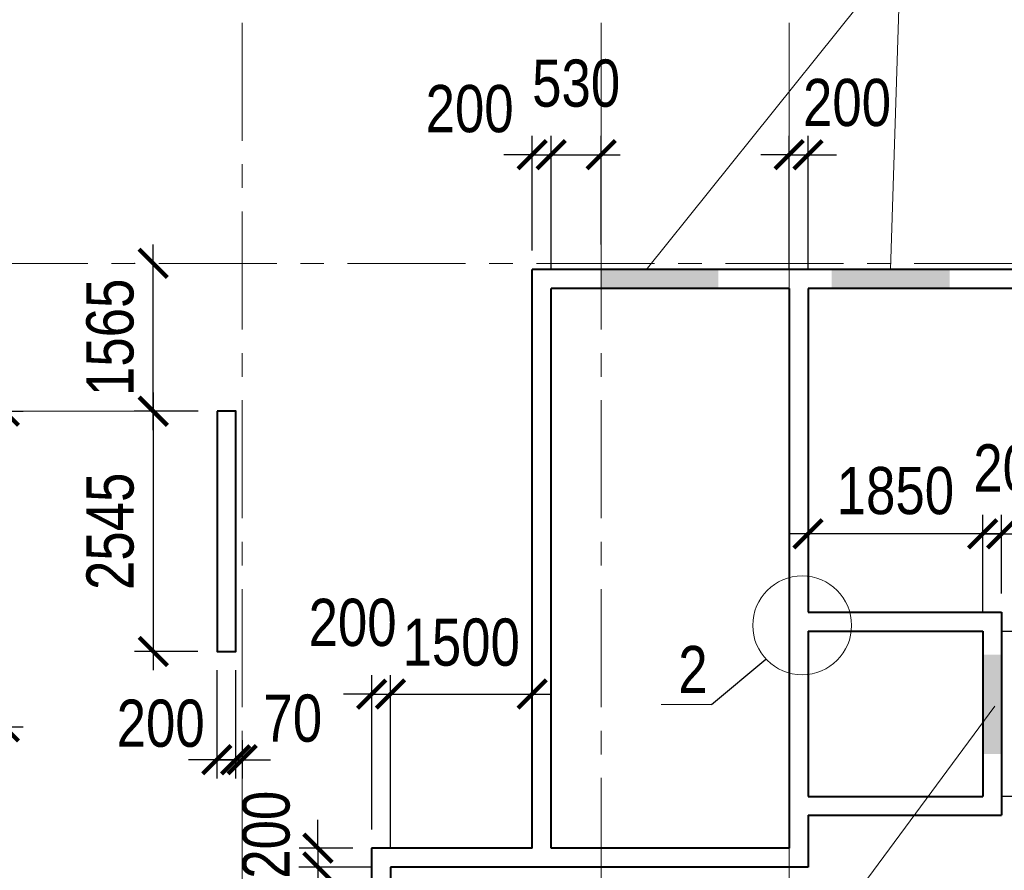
# Model space of a CAD drawing. Extents: x -8631841 to -8525813, y 4017860 to 4564755.
# Tile 89 of 112: x -8578889 to -8568464, y 4460398 to 4469408. Entities that reach past the tile are written whole.
import ezdxf

# ---------------------------------------------------------------- set-up
doc = ezdxf.new("R2010")
doc.units = 0
doc.header["$LTSCALE"] = 1000
doc.header["$MEASUREMENT"] = 0
doc.linetypes.add('CENTER', pattern=[2, 1.25, -0.25, 0.25, -0.25])
for name, color, linetype, lineweight in [('CК-400-Т(двери)', 7, 'Continuous', 20), ('СК-040-С(тены)', 12, 'Continuous', 40), ('СК-043-С-ПИЛОНЫ', 5, 'Continuous', 40), ('СК-100-О(си)', 7, 'CENTER', 15), ('СК-110-О-РАЗМЕРЫ', 7, 'Continuous', 15), ('СК-300-Р(азмеры)', 7, 'Continuous', 20), ('СК-343-Р-КОЛОННЫ', 7, 'Continuous', 13), ('СК-400-Т(екст)', 7, 'Continuous', 20), ('СК-600-Ш(триховка', 7, 'Continuous', 15)]:
    doc.layers.add(name, color=color, linetype=linetype, lineweight=lineweight)
doc.styles.add('RUSS', font='arial.ttf', dxfattribs={"width": 0.8})
doc.dimstyles.new('100-200', dxfattribs={"dimscale": 0, "dimtxt": 500, "dimasz": 300, "dimexe": 200, "dimexo": 200, "dimgap": 200, "dimtad": 1, "dimdec": 0, "dimzin": 0, "dimdsep": 46, "dimtxsty": 'RUSS', "dimblk": 'ARCHTICK', "dimcen": 0.096, "dimdle": 200, "dimclrd": 7, "dimclre": 7, "dimclrt": 256, "dimadec": 0, "dimazin": 0, "dimtfac": 1, "dimtdec": 0, "dimtmove": 2, "dimatfit": 3, "dimldrblk": 'OBLIQUE', "dimfxl": 1, "dimtolj": 1, "dimtzin": 0, "dimarcsym": 0})

# ---------------------------------------------------------------- blocks, each defined once
blk = doc.blocks.new('оси')
at = {"layer": 'СК-100-О(си)'}
for p, q in [((-17800, 18534.9), (-17800, -7257.5)), ((-14000, 18534.9), (-14000, -7257.5)), ((-12010, 18534.9), (-12010, -7257.5)), ((-46685.3, 15985), (6554.2, 15985))]:
    blk.add_line(p, q, dxfattribs=at)
blk = doc.blocks.new('A$C858fb3ef')
at = {"layer": 'СК-300-Р(азмеры)'}
blk.add_blockref('оси', (0, 0), dxfattribs=at)
blk = doc.blocks.new('A$C573b34c5')
blk.add_blockref('A$C858fb3ef', (0, 0))
blk = doc.blocks.new('_ArchTick')
at = {"color": 0, "linetype": 'ByBlock', "const_width": 0.15}
blk.add_lwpolyline([(-0.5, -0.5), (0.5, 0.5)], dxfattribs=at)
blk = doc.blocks.new('*D269')
at = {"layer": 'Defpoints', "color": 0, "transparency": 16777216}
for p in [(-8576799, 4465261), (-8577474, 4462717), (-8576802, 4462717)]:
    blk.add_point(p, dxfattribs=at)
at = {"layer": 'СК-343-Р-КОЛОННЫ', "color": 7, "lineweight": -2, "transparency": 16777216}
for p, q in [((-8577474, 4465461), (-8577474, 4462517)), ((-8576999, 4465261), (-8577674, 4465261)), ((-8577002, 4462717), (-8577674, 4462717))]:
    blk.add_line(p, q, dxfattribs=at)
at = {"layer": 'СК-343-Р-КОЛОННЫ', "color": 7, "lineweight": -2, "transparency": 16777216, "xscale": 300, "yscale": 300, "zscale": 300}
for p, rotation in [((-8577474, 4465261), 90), ((-8577474, 4462717), 270)]:
    blk.add_blockref('_ArchTick', p, dxfattribs=dict(at, rotation=rotation))
at = {"layer": 'СК-343-Р-КОЛОННЫ', "transparency": 16777216, "insert": (-8577929, 4463989), "char_height": 500, "attachment_point": 5, "rotation": 90, "style": 'RUSS'}
blk.add_mtext('\\A1;2545', dxfattribs=at)
blk = doc.blocks.new('_Oblique')
at = {"color": 0, "linetype": 'ByBlock', "lineweight": -2}
blk.add_line((-0.5, -0.5), (0.5, 0.5), dxfattribs=at)
blk = doc.blocks.new('*D249')
at = {"layer": 'Defpoints', "color": 0, "transparency": 16777216}
for p in [(-8573262, 4467978), (-8573462, 4466762), (-8573262, 4466562)]:
    blk.add_point(p, dxfattribs=at)
at = {"layer": 'СК-343-Р-КОЛОННЫ', "color": 7, "lineweight": -2, "transparency": 16777216}
for p, q in [((-8573462, 4466962), (-8573462, 4468178)), ((-8573262, 4466762), (-8573262, 4468178)), ((-8573462, 4467978), (-8573762, 4467978)), ((-8573462, 4467978), (-8573262, 4467978)), ((-8573262, 4467978), (-8572962, 4467978))]:
    blk.add_line(p, q, dxfattribs=at)
at = {"layer": 'СК-343-Р-КОЛОННЫ', "color": 7, "lineweight": -2, "transparency": 16777216, "xscale": 300, "yscale": 300, "zscale": 300}
blk.add_blockref('_ArchTick', (-8573462, 4467978), dxfattribs=at)
at = {"layer": 'СК-343-Р-КОЛОННЫ', "color": 7, "lineweight": -2, "transparency": 16777216, "xscale": 300, "yscale": 300, "zscale": 300, "rotation": 180}
blk.add_blockref('_ArchTick', (-8573262, 4467978), dxfattribs=at)
at = {"layer": 'СК-343-Р-КОЛОННЫ', "transparency": 16777216, "insert": (-8574125, 4468463), "char_height": 500, "attachment_point": 5, "style": 'RUSS'}
blk.add_mtext('\\A1;200', dxfattribs=at)
blk = doc.blocks.new('*D250')
at = {"layer": 'Defpoints', "color": 0, "transparency": 16777216}
for p in [(-8572732, 4467978), (-8572732, 4466827), (-8573262, 4466562)]:
    blk.add_point(p, dxfattribs=at)
at = {"layer": 'СК-343-Р-КОЛОННЫ', "color": 7, "lineweight": -2, "transparency": 16777216}
for p, q in [((-8573262, 4466762), (-8573262, 4468178)), ((-8572732, 4467027), (-8572732, 4468178)), ((-8573462, 4467978), (-8572532, 4467978))]:
    blk.add_line(p, q, dxfattribs=at)
at = {"layer": 'СК-343-Р-КОЛОННЫ', "color": 7, "lineweight": -2, "transparency": 16777216, "xscale": 300, "yscale": 300, "zscale": 300, "rotation": 180}
blk.add_blockref('_ArchTick', (-8573262, 4467978), dxfattribs=at)
at = {"layer": 'СК-343-Р-КОЛОННЫ', "color": 7, "lineweight": -2, "transparency": 16777216, "xscale": 300, "yscale": 300, "zscale": 300}
blk.add_blockref('_ArchTick', (-8572732, 4467978), dxfattribs=at)
at = {"layer": 'СК-343-Р-КОЛОННЫ', "transparency": 16777216, "insert": (-8572997, 4468733), "char_height": 500, "attachment_point": 5, "style": 'RUSS'}
blk.add_mtext('\\A1;530', dxfattribs=at)
blk = doc.blocks.new('*D251')
at = {"layer": 'Defpoints', "color": 0, "transparency": 16777216}
for p in [(-8570542, 4467978), (-8570742, 4466562), (-8570542, 4466562)]:
    blk.add_point(p, dxfattribs=at)
at = {"layer": 'СК-343-Р-КОЛОННЫ', "color": 7, "lineweight": -2, "transparency": 16777216}
for p, q in [((-8570742, 4466762), (-8570742, 4468178)), ((-8570542, 4466762), (-8570542, 4468178)), ((-8570742, 4467978), (-8571042, 4467978)), ((-8570742, 4467978), (-8570542, 4467978)), ((-8570542, 4467978), (-8570242, 4467978))]:
    blk.add_line(p, q, dxfattribs=at)
at = {"layer": 'СК-343-Р-КОЛОННЫ', "color": 7, "lineweight": -2, "transparency": 16777216, "xscale": 300, "yscale": 300, "zscale": 300}
blk.add_blockref('_ArchTick', (-8570742, 4467978), dxfattribs=at)
at = {"layer": 'СК-343-Р-КОЛОННЫ', "color": 7, "lineweight": -2, "transparency": 16777216, "xscale": 300, "yscale": 300, "zscale": 300, "rotation": 180}
blk.add_blockref('_ArchTick', (-8570542, 4467978), dxfattribs=at)
at = {"layer": 'СК-343-Р-КОЛОННЫ', "transparency": 16777216, "insert": (-8570129, 4468528), "char_height": 500, "attachment_point": 5, "style": 'RUSS'}
blk.add_mtext('\\A1;200', dxfattribs=at)
blk = doc.blocks.new('*D370')
at = {"layer": 'Defpoints', "color": 0, "transparency": 16777216}
for p in [(-8570542, 4463962), (-8570542, 4462932), (-8568692, 4462932)]:
    blk.add_point(p, dxfattribs=at)
at = {"layer": 'СК-343-Р-КОЛОННЫ', "color": 7, "lineweight": -2, "transparency": 16777216}
for p, q in [((-8570542, 4463132), (-8570542, 4464162)), ((-8568692, 4463132), (-8568692, 4464162)), ((-8568492, 4463962), (-8570742, 4463962))]:
    blk.add_line(p, q, dxfattribs=at)
at = {"layer": 'СК-343-Р-КОЛОННЫ', "color": 7, "lineweight": -2, "transparency": 16777216, "xscale": 300, "yscale": 300, "zscale": 300, "rotation": 180}
blk.add_blockref('_ArchTick', (-8570542, 4463962), dxfattribs=at)
at = {"layer": 'СК-343-Р-КОЛОННЫ', "color": 7, "lineweight": -2, "transparency": 16777216, "xscale": 300, "yscale": 300, "zscale": 300}
blk.add_blockref('_ArchTick', (-8568692, 4463962), dxfattribs=at)
at = {"layer": 'СК-343-Р-КОЛОННЫ', "transparency": 16777216, "insert": (-8569617, 4464417), "char_height": 500, "attachment_point": 5, "style": 'RUSS'}
blk.add_mtext('\\A1;1850', dxfattribs=at)
blk = doc.blocks.new('*D371')
at = {"layer": 'Defpoints', "color": 0, "transparency": 16777216}
for p in [(-8568492, 4463962), (-8568492, 4463132), (-8568692, 4462932)]:
    blk.add_point(p, dxfattribs=at)
at = {"layer": 'СК-343-Р-КОЛОННЫ', "color": 7, "lineweight": -2, "transparency": 16777216}
for p, q in [((-8568692, 4463132), (-8568692, 4464162)), ((-8568492, 4463332), (-8568492, 4464162)), ((-8568692, 4463962), (-8568992, 4463962)), ((-8568692, 4463962), (-8568492, 4463962)), ((-8568492, 4463962), (-8568192, 4463962))]:
    blk.add_line(p, q, dxfattribs=at)
at = {"layer": 'СК-343-Р-КОЛОННЫ', "color": 7, "lineweight": -2, "transparency": 16777216, "xscale": 300, "yscale": 300, "zscale": 300}
blk.add_blockref('_ArchTick', (-8568692, 4463962), dxfattribs=at)
at = {"layer": 'СК-343-Р-КОЛОННЫ', "color": 7, "lineweight": -2, "transparency": 16777216, "xscale": 300, "yscale": 300, "zscale": 300, "rotation": 180}
blk.add_blockref('_ArchTick', (-8568492, 4463962), dxfattribs=at)
at = {"layer": 'СК-343-Р-КОЛОННЫ', "transparency": 16777216, "insert": (-8568326, 4464657), "char_height": 500, "attachment_point": 5, "style": 'RUSS'}
blk.add_mtext('\\A1;200', dxfattribs=at)
blk = doc.blocks.new('*D372')
at = {"layer": 'Defpoints', "color": 0, "transparency": 16777216}
for p in [(-8568692, 4462932), (-8568692, 4461182), (-8567229, 4461182)]:
    blk.add_point(p, dxfattribs=at)
at = {"layer": 'СК-343-Р-КОЛОННЫ', "color": 7, "lineweight": -2, "transparency": 16777216}
for p, q in [((-8567229, 4463132), (-8567229, 4460982)), ((-8568492, 4462932), (-8567029, 4462932)), ((-8568492, 4461182), (-8567029, 4461182))]:
    blk.add_line(p, q, dxfattribs=at)
at = {"layer": 'СК-343-Р-КОЛОННЫ', "color": 7, "lineweight": -2, "transparency": 16777216, "xscale": 300, "yscale": 300, "zscale": 300}
for p, rotation in [((-8567229, 4462932), 90), ((-8567229, 4461182), 270)]:
    blk.add_blockref('_ArchTick', p, dxfattribs=dict(at, rotation=rotation))
at = {"layer": 'СК-343-Р-КОЛОННЫ', "transparency": 16777216, "insert": (-8567684, 4462057), "char_height": 500, "attachment_point": 5, "rotation": 90, "style": 'RUSS'}
blk.add_mtext('\\A1;1750', dxfattribs=at)
blk = doc.blocks.new('*D331')
at = {"layer": 'Defpoints', "color": 0, "transparency": 16777216}
for p in [(-8568492, 4463132), (-8567229, 4463132), (-8568692, 4462932)]:
    blk.add_point(p, dxfattribs=at)
at = {"layer": 'СК-343-Р-КОЛОННЫ', "color": 7, "lineweight": -2, "transparency": 16777216}
for p, q in [((-8567229, 4463132), (-8567229, 4463432)), ((-8568292, 4463132), (-8567029, 4463132)), ((-8567229, 4462932), (-8567229, 4463132)), ((-8568492, 4462932), (-8567029, 4462932)), ((-8567229, 4462932), (-8567229, 4462632))]:
    blk.add_line(p, q, dxfattribs=at)
at = {"layer": 'СК-343-Р-КОЛОННЫ', "color": 7, "lineweight": -2, "transparency": 16777216, "xscale": 300, "yscale": 300, "zscale": 300}
for p, rotation in [((-8567229, 4463132), 270), ((-8567229, 4462932), 90)]:
    blk.add_blockref('_ArchTick', p, dxfattribs=dict(at, rotation=rotation))
at = {"layer": 'СК-343-Р-КОЛОННЫ', "transparency": 16777216, "insert": (-8567680, 4463747), "char_height": 500, "attachment_point": 5, "rotation": 90, "style": 'RUSS'}
blk.add_mtext('\\A1;200', dxfattribs=at)
blk = doc.blocks.new('*D332')
at = {"layer": 'Defpoints', "color": 0, "transparency": 16777216}
for p in [(-8568692, 4461182), (-8568492, 4460982), (-8567229, 4460982)]:
    blk.add_point(p, dxfattribs=at)
at = {"layer": 'СК-343-Р-КОЛОННЫ', "color": 7, "lineweight": -2, "transparency": 16777216}
for p, q in [((-8567229, 4461182), (-8567229, 4461482)), ((-8568492, 4461182), (-8567029, 4461182)), ((-8567229, 4461182), (-8567229, 4460982)), ((-8568292, 4460982), (-8567029, 4460982)), ((-8567229, 4460982), (-8567229, 4460682))]:
    blk.add_line(p, q, dxfattribs=at)
at = {"layer": 'СК-343-Р-КОЛОННЫ', "color": 7, "lineweight": -2, "transparency": 16777216, "xscale": 300, "yscale": 300, "zscale": 300}
for p, rotation in [((-8567229, 4461182), 270), ((-8567229, 4460982), 90)]:
    blk.add_blockref('_ArchTick', p, dxfattribs=dict(at, rotation=rotation))
at = {"layer": 'СК-343-Р-КОЛОННЫ', "transparency": 16777216, "insert": (-8567631, 4460410), "char_height": 500, "attachment_point": 5, "rotation": 90, "style": 'RUSS'}
blk.add_mtext('\\A1;200', dxfattribs=at)
blk = doc.blocks.new('*D333')
at = {"layer": 'Defpoints', "color": 0, "transparency": 16777216}
for p in [(-8576802, 4462718), (-8576602, 4462718), (-8576602, 4461570)]:
    blk.add_point(p, dxfattribs=at)
at = {"layer": 'СК-343-Р-КОЛОННЫ', "color": 7, "lineweight": -2, "transparency": 16777216}
for p, q in [((-8576802, 4462518), (-8576802, 4461370)), ((-8576602, 4462518), (-8576602, 4461370)), ((-8576802, 4461570), (-8577102, 4461570)), ((-8576802, 4461570), (-8576602, 4461570)), ((-8576602, 4461570), (-8576302, 4461570))]:
    blk.add_line(p, q, dxfattribs=at)
at = {"layer": 'СК-343-Р-КОЛОННЫ', "color": 7, "lineweight": -2, "transparency": 16777216, "xscale": 300, "yscale": 300, "zscale": 300}
blk.add_blockref('_ArchTick', (-8576802, 4461570), dxfattribs=at)
at = {"layer": 'СК-343-Р-КОЛОННЫ', "color": 7, "lineweight": -2, "transparency": 16777216, "xscale": 300, "yscale": 300, "zscale": 300, "rotation": 180}
blk.add_blockref('_ArchTick', (-8576602, 4461570), dxfattribs=at)
at = {"layer": 'СК-343-Р-КОЛОННЫ', "transparency": 16777216, "insert": (-8577396, 4461953), "char_height": 500, "attachment_point": 5, "style": 'RUSS'}
blk.add_mtext('\\A1;200', dxfattribs=at)
blk = doc.blocks.new('*D334')
at = {"layer": 'Defpoints', "color": 0, "transparency": 16777216}
for p in [(-8576602, 4462718), (-8576532, 4461977), (-8576532, 4461570)]:
    blk.add_point(p, dxfattribs=at)
at = {"layer": 'СК-343-Р-КОЛОННЫ', "color": 7, "lineweight": -2, "transparency": 16777216}
for p, q in [((-8576602, 4462518), (-8576602, 4461370)), ((-8576532, 4461777), (-8576532, 4461370)), ((-8576602, 4461570), (-8576902, 4461570)), ((-8576602, 4461570), (-8576532, 4461570)), ((-8576532, 4461570), (-8576232, 4461570))]:
    blk.add_line(p, q, dxfattribs=at)
at = {"layer": 'СК-343-Р-КОЛОННЫ', "color": 7, "lineweight": -2, "transparency": 16777216, "xscale": 300, "yscale": 300, "zscale": 300}
blk.add_blockref('_ArchTick', (-8576602, 4461570), dxfattribs=at)
at = {"layer": 'СК-343-Р-КОЛОННЫ', "color": 7, "lineweight": -2, "transparency": 16777216, "xscale": 300, "yscale": 300, "zscale": 300, "rotation": 180}
blk.add_blockref('_ArchTick', (-8576532, 4461570), dxfattribs=at)
at = {"layer": 'СК-343-Р-КОЛОННЫ', "transparency": 16777216, "insert": (-8575997, 4462007), "char_height": 500, "attachment_point": 5, "style": 'RUSS'}
blk.add_mtext('\\A1;70', dxfattribs=at)
blk = doc.blocks.new('*D337')
at = {"layer": 'Defpoints', "color": 0, "transparency": 16777216}
for p in [(-8575162, 4460632), (-8575731, 4460432), (-8574962, 4460432)]:
    blk.add_point(p, dxfattribs=at)
at = {"layer": 'СК-343-Р-КОЛОННЫ', "color": 7, "lineweight": -2, "transparency": 16777216}
for p, q in [((-8575731, 4460632), (-8575731, 4460932)), ((-8575362, 4460632), (-8575931, 4460632)), ((-8575731, 4460632), (-8575731, 4460432)), ((-8575162, 4460432), (-8575931, 4460432)), ((-8575731, 4460432), (-8575731, 4460132))]:
    blk.add_line(p, q, dxfattribs=at)
at = {"layer": 'СК-343-Р-КОЛОННЫ', "color": 7, "lineweight": -2, "transparency": 16777216, "xscale": 300, "yscale": 300, "zscale": 300}
for p, rotation in [((-8575731, 4460632), 270), ((-8575731, 4460432), 90)]:
    blk.add_blockref('_ArchTick', p, dxfattribs=dict(at, rotation=rotation))
at = {"layer": 'СК-343-Р-КОЛОННЫ', "transparency": 16777216, "insert": (-8576278, 4460775), "char_height": 500, "attachment_point": 5, "rotation": 90, "style": 'RUSS'}
blk.add_mtext('\\A1;200', dxfattribs=at)
blk = doc.blocks.new('*D338')
at = {"layer": 'Defpoints', "color": 0, "transparency": 16777216}
for p in [(-8574962, 4460432), (-8575732, 4458527), (-8574962, 4458527)]:
    blk.add_point(p, dxfattribs=at)
at = {"layer": 'СК-343-Р-КОЛОННЫ', "color": 7, "lineweight": -2, "transparency": 16777216}
for p, q in [((-8575732, 4460632), (-8575732, 4458327)), ((-8575162, 4460432), (-8575932, 4460432)), ((-8575162, 4458527), (-8575932, 4458527))]:
    blk.add_line(p, q, dxfattribs=at)
at = {"layer": 'СК-343-Р-КОЛОННЫ', "color": 7, "lineweight": -2, "transparency": 16777216, "xscale": 300, "yscale": 300, "zscale": 300}
for p, rotation in [((-8575732, 4460432), 90), ((-8575732, 4458527), 270)]:
    blk.add_blockref('_ArchTick', p, dxfattribs=dict(at, rotation=rotation))
at = {"layer": 'СК-343-Р-КОЛОННЫ', "transparency": 16777216, "insert": (-8576187, 4459480), "char_height": 500, "attachment_point": 5, "rotation": 90, "style": 'RUSS'}
blk.add_mtext('\\A1;1905', dxfattribs=at)
blk = doc.blocks.new('8-11')
at = {"layer": 'СК-040-С(тены)'}
for p, q in [((38410, 15920), (29190, 15920)), ((29190, 9790), (29190, 15920)), ((31910, 15720), (29390, 15720)), ((29390, 9790), (29390, 15720)), ((31910, 15720), (31910, 9790)), ((32110, 15720), (32110, 12290)), ((36210, 15720), (32110, 15720)), ((32110, 12290), (34160, 12290)), ((34160, 12290), (34160, 10140)), ((32110, 12090), (32110, 10340)), ((32110, 12090), (33960, 12090)), ((33960, 12090), (33960, 10340)), ((32110, 10340), (33960, 10340)), ((32110, 10140), (32110, 9590)), ((32110, 10140), (34160, 10140)), ((29190, 9790), (27490, 9790)), ((27490, 9790), (27490, 6185)), ((31910, 9790), (29390, 9790)), ((27690, 9590), (27690, 7685)), ((29190, 9590), (27690, 9590)), ((29190, 9590), (29190, 9590)), ((32110, 9590), (29190, 9590))]:
    blk.add_line(p, q, dxfattribs=at)
at = {"layer": 'СК-043-С-ПИЛОНЫ'}
blk.add_lwpolyline([(25853, 14421), (25853, 11876), (26053, 11876), (26053, 14421), (25853, 14421)], dxfattribs=at)
at = {"layer": 'СК-600-Ш(триховка', "color": 7}
for points in [[(29910, 15920), (29910, 15720), (31160, 15920), (31160, 15720)], [(32360, 15920), (32360, 15720), (33610, 15920), (33610, 15720)], [(34160, 11840), (33960, 11840), (34160, 10790), (33960, 10790)]]:
    blk.add_solid(points, dxfattribs=at)
blk = doc.blocks.new('*D394')
at = {"layer": 'Defpoints', "color": 0, "transparency": 16777216}
for p in [(-8580382, 4465262), (-8579051, 4465262), (-8580382, 4461917)]:
    blk.add_point(p, dxfattribs=at)
at = {"layer": 'СК-343-Р-КОЛОННЫ', "color": 7, "lineweight": -2, "transparency": 16777216}
for p, q in [((-8579051, 4461717), (-8579051, 4465462)), ((-8580182, 4465262), (-8578851, 4465262)), ((-8580182, 4461917), (-8578851, 4461917))]:
    blk.add_line(p, q, dxfattribs=at)
at = {"layer": 'СК-343-Р-КОЛОННЫ', "color": 7, "lineweight": -2, "transparency": 16777216, "xscale": 300, "yscale": 300, "zscale": 300}
for p, rotation in [((-8579051, 4465262), 90), ((-8579051, 4461917), 270)]:
    blk.add_blockref('_ArchTick', p, dxfattribs=dict(at, rotation=rotation))
at = {"layer": 'СК-343-Р-КОЛОННЫ', "transparency": 16777216, "insert": (-8579507, 4463590), "char_height": 500, "attachment_point": 5, "rotation": 90, "style": 'RUSS'}
blk.add_mtext('\\A1;3345', dxfattribs=at)
blk = doc.blocks.new('*D395')
at = {"layer": 'Defpoints', "color": 0, "transparency": 16777216}
for p in [(-8577475, 4466827), (-8577474, 4466827), (-8577474, 4465261)]:
    blk.add_point(p, dxfattribs=at)
at = {"layer": 'СК-343-Р-КОЛОННЫ', "color": 7, "lineweight": -2, "transparency": 16777216}
for p, q in [((-8577475, 4465061), (-8577475, 4467027)), ((-8577674, 4466827), (-8577675, 4466827)), ((-8577674, 4465261), (-8577675, 4465261))]:
    blk.add_line(p, q, dxfattribs=at)
at = {"layer": 'СК-343-Р-КОЛОННЫ', "color": 7, "lineweight": -2, "transparency": 16777216, "xscale": 300, "yscale": 300, "zscale": 300}
for p, rotation in [((-8577475, 4466827), 90), ((-8577475, 4465261), 270)]:
    blk.add_blockref('_ArchTick', p, dxfattribs=dict(at, rotation=rotation))
at = {"layer": 'СК-343-Р-КОЛОННЫ', "transparency": 16777216, "insert": (-8577930, 4466044), "char_height": 500, "attachment_point": 5, "rotation": 90, "style": 'RUSS'}
blk.add_mtext('\\A1;1565', dxfattribs=at)
blk = doc.blocks.new('*D1199')
at = {"layer": 'Defpoints', "color": 0, "transparency": 16777216}
for p in [(-8574962, 4462265), (-8575162, 4460632), (-8574962, 4460432)]:
    blk.add_point(p, dxfattribs=at)
at = {"layer": 'СК-343-Р-КОЛОННЫ', "color": 7, "lineweight": -2, "transparency": 16777216}
for p, q in [((-8575162, 4460832), (-8575162, 4462465)), ((-8574962, 4460632), (-8574962, 4462465)), ((-8575162, 4462265), (-8575462, 4462265)), ((-8575162, 4462265), (-8574962, 4462265)), ((-8574962, 4462265), (-8574662, 4462265))]:
    blk.add_line(p, q, dxfattribs=at)
at = {"layer": 'СК-343-Р-КОЛОННЫ', "color": 7, "lineweight": -2, "transparency": 16777216, "xscale": 300, "yscale": 300, "zscale": 300}
blk.add_blockref('_ArchTick', (-8575162, 4462265), dxfattribs=at)
at = {"layer": 'СК-343-Р-КОЛОННЫ', "color": 7, "lineweight": -2, "transparency": 16777216, "xscale": 300, "yscale": 300, "zscale": 300, "rotation": 180}
blk.add_blockref('_ArchTick', (-8574962, 4462265), dxfattribs=at)
at = {"layer": 'СК-343-Р-КОЛОННЫ', "transparency": 16777216, "insert": (-8575364, 4463021), "char_height": 500, "attachment_point": 5, "style": 'RUSS'}
blk.add_mtext('\\A1;200', dxfattribs=at)
blk = doc.blocks.new('*D1200')
at = {"layer": 'Defpoints', "color": 0, "transparency": 16777216}
for p in [(-8573462, 4462265), (-8573462, 4460632), (-8574962, 4460432)]:
    blk.add_point(p, dxfattribs=at)
at = {"layer": 'СК-343-Р-КОЛОННЫ', "color": 7, "lineweight": -2, "transparency": 16777216}
for p, q in [((-8574962, 4460632), (-8574962, 4462465)), ((-8573462, 4460832), (-8573462, 4462465)), ((-8575162, 4462265), (-8573262, 4462265))]:
    blk.add_line(p, q, dxfattribs=at)
at = {"layer": 'СК-343-Р-КОЛОННЫ', "color": 7, "lineweight": -2, "transparency": 16777216, "xscale": 300, "yscale": 300, "zscale": 300, "rotation": 180}
blk.add_blockref('_ArchTick', (-8574962, 4462265), dxfattribs=at)
at = {"layer": 'СК-343-Р-КОЛОННЫ', "color": 7, "lineweight": -2, "transparency": 16777216, "xscale": 300, "yscale": 300, "zscale": 300}
blk.add_blockref('_ArchTick', (-8573462, 4462265), dxfattribs=at)
at = {"layer": 'СК-343-Р-КОЛОННЫ', "transparency": 16777216, "insert": (-8574214, 4462812), "char_height": 500, "attachment_point": 5, "style": 'RUSS'}
blk.add_mtext('\\A1;1500', dxfattribs=at)
blk = doc.blocks.new('A$Cce7b28b7')
blk.add_line((31089, 11312), (31665, 11794))
at = {"layer": 'СК-110-О-РАЗМЕРЫ'}
blk.add_line((30556, 11312), (31089, 11312), dxfattribs=at)
blk.add_circle((32048, 12151), 523, dxfattribs=at)
at = {"layer": 'СК-400-Т(екст)', "style": 'RUSS', "width": 0.8}
blk.add_text('2', height=500, dxfattribs=at).set_placement((30736, 11433))

msp = doc.modelspace()

# ---------------------------------------------------------------- linework, layer by layer
at = {"layer": 'CК-400-Т(двери)'}
for p, q in [((-8569560.3, 4470124.4), (-8569667.1, 4466762.2)), ((-8570392.1, 4459664.9), (-8568564.9, 4462138.3))]:
    msp.add_line(p, q, dxfattribs=at)
at = {"layer": 'CК-400-Т(двери)', "color": 7}
msp.add_lwpolyline([(-8573755.2, 4470124.4), (-8569560.3, 4470124.4), (-8572257.1, 4466757.7)], dxfattribs=at)
at = {"layer": 'СК-343-Р-КОЛОННЫ'}
msp.add_line((-8578851.2, 4465262.4), (-8577674.5, 4465261.4), dxfattribs=at)

# ---------------------------------------------------------------- block references
msp.add_blockref('A$Cce7b28b7', (-8602652.1, 4450841.8))
at = {"layer": 'СК-043-С-ПИЛОНЫ'}
msp.add_blockref('8-11', (-8602652.1, 4450841.8), dxfattribs=at)
at = {"layer": 'СК-300-Р(азмеры)'}
msp.add_blockref('A$C573b34c5', (-8558731.8, 4450841.8), dxfattribs=at)

# ---------------------------------------------------------------- dimensions: what is measured, and where the dimension line sits
at = {"layer": 'СК-343-Р-КОЛОННЫ'}
for base, p1, p2, picture, middle in [((-8572731.8, 4467977.6), (-8573262.1, 4466562.1), (-8572731.8, 4466826.8), '*D250', (-8572997, 4468733)), ((-8570542.1, 4463962.2), (-8568692.1, 4462932), (-8570542.1, 4462932), '*D370', (-8569617.1, 4464417.5))]:
    dim = msp.add_linear_dim(base=base, p1=p1, p2=p2, dimstyle='100-200', override={"dimscale": 1}, dxfattribs=at)
    dim.commit()
    dim.dimension.update_dxf_attribs({"geometry": picture, "text_midpoint": middle})
for base, p1, p2, picture, middle in [((-8573262.1, 4467977.9), (-8573462.1, 4466762.1), (-8573262.1, 4466562.1), '*D249', (-8574125, 4468463.4)), ((-8570542.1, 4467977.6), (-8570742.1, 4466562.1), (-8570542.1, 4466562), '*D251', (-8570129.3, 4468527.7)), ((-8568492.1, 4463962.2), (-8568692.1, 4462932), (-8568492.1, 4463132), '*D371', (-8568326.3, 4464657.1)), ((-8574962, 4462265.1), (-8575162, 4460632.1), (-8574962, 4460432.1), '*D1199', (-8575364.4, 4463020.8)), ((-8573462.1, 4462265.1), (-8574962, 4460432.1), (-8573462.1, 4460632.1), '*D1200', (-8574213.6, 4462811.7)), ((-8576602.2, 4461570.1), (-8576802.2, 4462717.6), (-8576602.2, 4462717.6), '*D333', (-8577396.4, 4461953.5)), ((-8576531.8, 4461570.1), (-8576602.2, 4462717.6), (-8576531.8, 4461977.1), '*D334', (-8575996.8, 4462006.7))]:
    dim = msp.add_linear_dim(base=base, p1=p1, p2=p2, dimstyle='100-200', override={"dimscale": 1}, dxfattribs=at)
    dim.commit()
    dim.dimension.update_dxf_attribs({"geometry": picture, "text_midpoint": middle, "dimtype": 160})
for base, p1, p2, picture, middle in [((-8577474.5, 4466826.8), (-8577474.1, 4465261.4), (-8577474.1, 4466826.8), '*D395', (-8577929.8, 4466044.1)), ((-8579051.2, 4465262.4), (-8580382, 4461917.3), (-8580382, 4465262.4), '*D394', (-8579506.7, 4463589.9)), ((-8577474.1, 4462716.6), (-8576799.2, 4465261.4), (-8576802.2, 4462716.6), '*D269', (-8577929.4, 4463989)), ((-8567228.9, 4461182), (-8568692.1, 4462932), (-8568692.1, 4461182), '*D372', (-8567684.1, 4462057)), ((-8575731.5, 4458527.1), (-8574962, 4460432.1), (-8574962, 4458527.1), '*D338', (-8576186.8, 4459479.6))]:
    dim = msp.add_linear_dim(base=base, p1=p1, p2=p2, angle=90, dimstyle='100-200', override={"dimscale": 1}, dxfattribs=at)
    dim.commit()
    dim.dimension.update_dxf_attribs({"geometry": picture, "text_midpoint": middle})
for base, p1, p2, picture, middle in [((-8567228.9, 4463132), (-8568692.1, 4462932), (-8568492.1, 4463132), '*D331', (-8567679.5, 4463747.4)), ((-8575731.1, 4460432.1), (-8575162, 4460632.1), (-8574962, 4460432.1), '*D337', (-8576277.7, 4460775.3)), ((-8567228.9, 4460982), (-8568692.1, 4461182), (-8568492.1, 4460982), '*D332', (-8567631.2, 4460410.4))]:
    dim = msp.add_linear_dim(base=base, p1=p1, p2=p2, angle=90, dimstyle='100-200', override={"dimscale": 1}, dxfattribs=at)
    dim.commit()
    dim.dimension.update_dxf_attribs({"geometry": picture, "text_midpoint": middle, "dimtype": 160})

doc.saveas('drawing.dxf')
